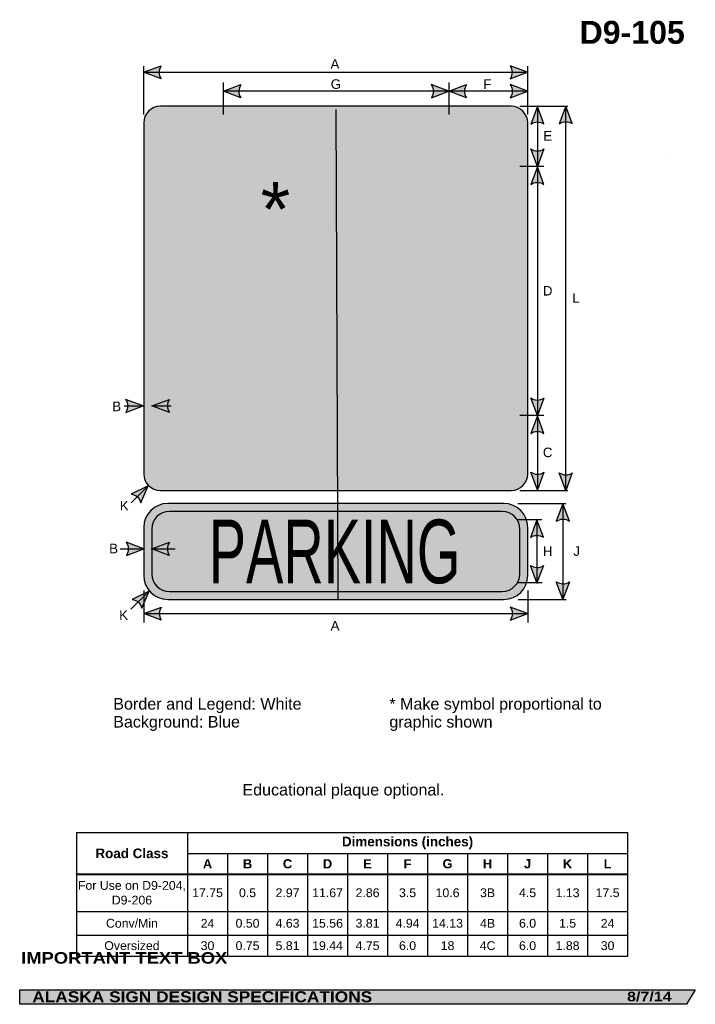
# Model space of a CAD drawing. Header units: feet. Extents: x 3.7 to 45.9, y 0.2 to 61.7.
import ezdxf
from ezdxf.enums import TextEntityAlignment as Align

# ---------------------------------------------------------------- set-up
doc = ezdxf.new("R2010")
doc.units = ezdxf.units.FT
doc.header["$MEASUREMENT"] = 0
doc.layers.add('Sign', color=7, linetype='Continuous')
doc.styles.add('ARIAL', font='arial.ttf')
doc.styles.add('ARIAL B', font='arialbd.ttf')
doc.styles.add('ARIAL BLACK B', font='ariblk.ttf')
doc.styles.add('ARIAL BLACK BI', font='ariblk.ttf')
doc.styles.add('BOOKMAN OLD STYLE B', font='BOOKOSB.TTF')
doc.styles.add('FHWA SERIES B2000EX', font='txt')

# ---------------------------------------------------------------- blocks, each defined once
blk = doc.blocks.new('*T5')
at = {"color": 0, "linetype": 'ByBlock', "lineweight": -2, "transparency": 16777216}
for p, q in [((0, 0), (34.44685505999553, 0)), ((0, 0), (0, -7.722877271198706)), ((6.946855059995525, 0), (6.946855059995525, -7.722877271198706)), ((34.44685505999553, 0), (34.44685505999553, -7.722877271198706)), ((6.946855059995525, -1.3), (34.44685505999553, -1.3)), ((9.446855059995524, -1.3), (9.446855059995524, -7.722877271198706)), ((11.94685505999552, -1.3), (11.94685505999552, -7.722877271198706)), ((14.44685505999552, -1.3), (14.44685505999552, -7.722877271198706)), ((16.94685505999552, -1.3), (16.94685505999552, -7.722877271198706)), ((19.44685505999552, -1.3), (19.44685505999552, -7.722877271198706)), ((21.94685505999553, -1.3), (21.94685505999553, -7.722877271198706)), ((24.44685505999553, -1.3), (24.44685505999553, -7.722877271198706)), ((26.94685505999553, -1.3), (26.94685505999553, -7.722877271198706)), ((29.44685505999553, -1.3), (29.44685505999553, -7.722877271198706)), ((31.94685505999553, -1.3), (31.94685505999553, -7.722877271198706)), ((0, -2.600000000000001), (34.44685505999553, -2.600000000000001)), ((0, -4.925400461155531), (34.44685505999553, -4.925400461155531)), ((0, -6.412326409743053), (34.44685505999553, -6.412326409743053)), ((0, -7.722877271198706), (34.44685505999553, -7.722877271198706))]:
    blk.add_line(p, q, dxfattribs=at)
at = {"color": 18, "transparency": 16777216, "attachment_point": 5}
for s, insert, char_height, width, style in [('Dimensions (inches)', (20.69685505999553, -0.6500000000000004), 0.6, 27.38, 'ARIAL B'), ('Road Class', (3.473427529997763, -1.3), 0.6, 6.826855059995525, 'ARIAL B'), ('A', (8.196855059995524, -1.950000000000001), 0.575, 2.379999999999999, 'ARIAL B'), ('B', (10.69685505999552, -1.950000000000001), 0.575, 2.379999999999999, 'ARIAL B'), ('C', (13.19685505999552, -1.950000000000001), 0.575, 2.379999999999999, 'ARIAL B'), ('D', (15.69685505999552, -1.950000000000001), 0.575, 2.379999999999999, 'ARIAL B'), ('E', (18.19685505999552, -1.950000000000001), 0.575, 2.379999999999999, 'ARIAL B'), ('F', (20.69685505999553, -1.950000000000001), 0.575, 2.379999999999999, 'ARIAL B'), ('G', (23.19685505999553, -1.950000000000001), 0.575, 2.379999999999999, 'ARIAL B'), ('H', (25.69685505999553, -1.950000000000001), 0.575, 2.379999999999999, 'ARIAL B'), ('J', (28.19685505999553, -1.950000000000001), 0.575, 2.379999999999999, 'ARIAL B'), ('K', (30.69685505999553, -1.950000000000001), 0.575, 2.379999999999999, 'ARIAL B'), ('L', (33.19685505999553, -1.950000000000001), 0.575, 2.379999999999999, 'ARIAL B'), ('For Use on D9-204, D9-206', (3.473427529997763, -3.762700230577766), 0.55, 6.826855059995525, 'ARIAL'), ('17.75', (8.196855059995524, -3.762700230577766), 0.55, 2.379999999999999, 'ARIAL'), ('0.5', (10.69685505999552, -3.762700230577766), 0.55, 2.379999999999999, 'ARIAL'), ('2.97', (13.19685505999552, -3.762700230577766), 0.55, 2.379999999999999, 'ARIAL'), ('11.67', (15.69685505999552, -3.762700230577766), 0.55, 2.379999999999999, 'ARIAL'), ('2.86', (18.19685505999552, -3.762700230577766), 0.55, 2.379999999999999, 'ARIAL'), ('3.5', (20.69685505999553, -3.762700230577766), 0.55, 2.379999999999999, 'ARIAL'), ('10.6', (23.19685505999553, -3.762700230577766), 0.55, 2.379999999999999, 'ARIAL'), ('3B', (25.69685505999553, -3.762700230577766), 0.55, 2.379999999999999, 'ARIAL'), ('4.5', (28.19685505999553, -3.762700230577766), 0.55, 2.379999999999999, 'ARIAL'), ('1.13', (30.69685505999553, -3.762700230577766), 0.55, 2.379999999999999, 'ARIAL'), ('17.5', (33.19685505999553, -3.762700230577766), 0.55, 2.379999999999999, 'ARIAL'), ('Conv/Min', (3.473427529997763, -5.668863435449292), 0.55, 6.826855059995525, 'ARIAL'), ('24', (8.196855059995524, -5.668863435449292), 0.55, 2.379999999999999, 'ARIAL'), ('0.50', (10.69685505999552, -5.668863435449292), 0.55, 2.379999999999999, 'ARIAL'), ('4.63', (13.19685505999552, -5.668863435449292), 0.55, 2.379999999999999, 'ARIAL'), ('15.56', (15.69685505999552, -5.668863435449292), 0.55, 2.379999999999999, 'ARIAL'), ('3.81', (18.19685505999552, -5.668863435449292), 0.55, 2.379999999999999, 'ARIAL'), ('4.94', (20.69685505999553, -5.668863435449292), 0.55, 2.379999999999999, 'ARIAL'), ('14.13', (23.19685505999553, -5.668863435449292), 0.55, 2.379999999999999, 'ARIAL'), ('4B', (25.69685505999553, -5.668863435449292), 0.55, 2.379999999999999, 'ARIAL'), ('6.0', (28.19685505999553, -5.668863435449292), 0.55, 2.379999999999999, 'ARIAL'), ('1.5', (30.69685505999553, -5.668863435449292), 0.55, 2.379999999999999, 'ARIAL'), ('24', (33.19685505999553, -5.668863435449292), 0.55, 2.379999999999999, 'ARIAL'), ('Oversized', (3.473427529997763, -7.06760184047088), 0.55, 6.826855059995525, 'ARIAL'), ('30', (8.196855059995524, -7.06760184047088), 0.55, 2.379999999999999, 'ARIAL'), ('0.75', (10.69685505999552, -7.06760184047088), 0.55, 2.379999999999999, 'ARIAL'), ('5.81', (13.19685505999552, -7.06760184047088), 0.55, 2.379999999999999, 'ARIAL'), ('19.44', (15.69685505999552, -7.06760184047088), 0.55, 2.379999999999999, 'ARIAL'), ('4.75', (18.19685505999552, -7.06760184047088), 0.55, 2.379999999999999, 'ARIAL'), ('6.0', (20.69685505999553, -7.06760184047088), 0.55, 2.379999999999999, 'ARIAL'), ('18', (23.19685505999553, -7.06760184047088), 0.55, 2.379999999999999, 'ARIAL'), ('4C', (25.69685505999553, -7.06760184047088), 0.55, 2.379999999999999, 'ARIAL'), ('6.0', (28.19685505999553, -7.06760184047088), 0.55, 2.379999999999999, 'ARIAL'), ('1.88', (30.69685505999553, -7.06760184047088), 0.55, 2.379999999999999, 'ARIAL'), ('30', (33.19685505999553, -7.06760184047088), 0.55, 2.379999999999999, 'ARIAL')]:
    blk.add_mtext(s, dxfattribs=dict(at, insert=insert, char_height=char_height, width=width, style=style))

msp = doc.modelspace()

# ---------------------------------------------------------------- hatches: boundary and pattern name
h = msp.add_hatch(color=256)
h.dxf.hatch_style = 1
edge = h.paths.add_edge_path()
edge.add_line((12.53441702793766, 57.98690234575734), (11.44589523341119, 58.3983669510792))
edge.add_line((11.44589523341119, 58.3983669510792), (12.54444955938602, 58.80481348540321))
edge.add_arc((13.14138099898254, 58.38847440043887), 0.7277811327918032, 145.105556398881, 213.4889293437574)
h = msp.add_hatch(color=256)
h.dxf.hatch_style = 1
edge = h.paths.add_edge_path()
edge.add_line((34.35055481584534, 57.98690234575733), (35.43907661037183, 58.3983669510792))
edge.add_line((35.43907661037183, 58.3983669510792), (34.34052228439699, 58.80481348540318))
edge.add_arc((33.74359084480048, 58.38847440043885), 0.7277811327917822, -33.48892934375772, 34.894443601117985, ccw=False)
h = msp.add_hatch(color=256)
h.dxf.hatch_style = 1
edge = h.paths.add_edge_path()
edge.add_line((17.51754202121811, 56.80461068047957), (16.42902022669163, 57.21607528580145))
edge.add_line((16.42902022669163, 57.21607528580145), (17.52757455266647, 57.62252182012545))
edge.add_arc((18.124505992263, 57.20618273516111), 0.727781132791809, 145.1055563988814, 213.4889293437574)
h = msp.add_hatch(color=256)
h.dxf.hatch_style = 1
edge = h.paths.add_edge_path()
edge.add_line((29.43003395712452, 56.80461068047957), (30.518555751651, 57.21607528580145))
edge.add_line((30.518555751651, 57.21607528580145), (29.42000142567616, 57.62252182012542))
edge.add_arc((28.82306998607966, 57.20618273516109), 0.7277811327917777, -33.48892934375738, 34.89444360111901, ccw=False)
h = msp.add_hatch(color=256)
h.dxf.hatch_style = 1
edge = h.paths.add_edge_path()
edge.add_line((31.61525032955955, 56.80461068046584), (30.52672853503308, 57.2160752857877))
edge.add_line((30.52672853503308, 57.2160752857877), (31.62528286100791, 57.62252182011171))
edge.add_arc((32.22221430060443, 57.20618273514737), 0.7277811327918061, 145.1055563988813, 213.4889293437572)
h = msp.add_hatch(color=256)
h.dxf.hatch_style = 1
edge = h.paths.add_edge_path()
edge.add_line((34.35967706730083, 56.80461068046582), (35.44819886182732, 57.2160752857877))
edge.add_line((35.44819886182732, 57.2160752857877), (34.34964453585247, 57.62252182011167))
edge.add_arc((33.75271309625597, 57.20618273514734), 0.7277811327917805, -33.48892934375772, 34.89444360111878, ccw=False)
h = msp.add_hatch(color=256)
h.dxf.hatch_style = 1
edge = h.paths.add_edge_path()
edge.add_line((36.45893334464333, 55.17031836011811), (36.04855574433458, 56.25925042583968))
edge.add_line((36.04855574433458, 56.25925042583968), (35.64101259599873, 55.16110245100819))
edge.add_arc((36.05675548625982, 54.56375562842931), 0.7277811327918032, 56.4538654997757, 124.83723844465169, ccw=False)
h = msp.add_hatch(color=256)
h.dxf.hatch_style = 1
edge = h.paths.add_edge_path()
edge.add_line((38.23053334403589, 55.18838673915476), (37.82015574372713, 56.27731880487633))
edge.add_line((37.82015574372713, 56.27731880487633), (37.41261259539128, 55.17917083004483))
edge.add_arc((37.82835548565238, 54.58182400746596), 0.7277811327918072, 56.4538654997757, 124.83723844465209, ccw=False)
h = msp.add_hatch(color=256)
h.dxf.hatch_style = 1
edge = h.paths.add_edge_path()
edge.add_line((36.45893334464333, 53.60257898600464), (36.04855574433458, 52.51364692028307))
edge.add_line((36.04855574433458, 52.51364692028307), (35.64101259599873, 53.61179489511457))
edge.add_arc((36.05675548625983, 54.20914171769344), 0.7277811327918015, 235.1627615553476, 303.5461345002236)
h = msp.add_hatch(color=256)
h.dxf.hatch_style = 1
edge = h.paths.add_edge_path()
edge.add_line((36.45893334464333, 51.39156836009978), (36.04855574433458, 52.48050042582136))
edge.add_line((36.04855574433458, 52.48050042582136), (35.64101259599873, 51.38235245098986))
edge.add_arc((36.05675548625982, 50.78500562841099), 0.7277811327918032, 56.4538654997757, 124.83723844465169, ccw=False)
h = msp.add_hatch(color=256)
h.dxf.hatch_style = 1
edge = h.paths.add_edge_path()
edge.add_line((10.33061988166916, 37.14384899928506), (11.41914167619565, 37.55531360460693))
edge.add_line((11.41914167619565, 37.55531360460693), (10.3205873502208, 37.96176013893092))
edge.add_arc((9.723655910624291, 37.54542105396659), 0.7277811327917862, -33.488929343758, 34.894443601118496, ccw=False)
at = {"true_color": 0xffffff}
h = msp.add_hatch(color=7, dxfattribs=at)
h.dxf.hatch_style = 1
edge = h.paths.add_edge_path()
edge.add_line((13.05406542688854, 37.14384899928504), (11.96554363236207, 37.5553136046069))
edge.add_line((11.96554363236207, 37.5553136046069), (13.0640979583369, 37.96176013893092))
edge.add_arc((13.66102939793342, 37.54542105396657), 0.7277811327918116, 145.1055563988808, 213.4889293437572)
h = msp.add_hatch(color=256)
h.dxf.hatch_style = 1
edge = h.paths.add_edge_path()
edge.add_line((36.45893984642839, 38.04052168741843), (36.04856224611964, 36.95158962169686))
edge.add_line((36.04856224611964, 36.95158962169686), (35.64101909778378, 38.04973759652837))
edge.add_arc((36.05676198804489, 38.64708441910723), 0.7277811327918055, 235.1627615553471, 303.5461345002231)
h = msp.add_hatch(color=256)
h.dxf.hatch_style = 1
edge = h.paths.add_edge_path()
edge.add_line((36.45893984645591, 35.83563087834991), (36.04856224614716, 36.92456294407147))
edge.add_line((36.04856224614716, 36.92456294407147), (35.64101909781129, 35.82641496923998))
edge.add_arc((36.0567619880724, 35.2290681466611), 0.727781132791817, 56.453865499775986, 124.8372384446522, ccw=False)
h = msp.add_hatch(color=256)
h.dxf.hatch_style = 1
edge = h.paths.add_edge_path()
edge.add_line((36.45893984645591, 33.40802170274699), (36.04856224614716, 32.31908963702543))
edge.add_line((36.04856224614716, 32.31908963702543), (35.64101909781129, 33.41723761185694))
edge.add_arc((36.05676198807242, 34.0145844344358), 0.7277811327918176, 235.1627615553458, 303.546134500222)
h = msp.add_hatch(color=256)
h.dxf.hatch_style = 1
edge = h.paths.add_edge_path()
edge.add_line((38.23053334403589, 33.3662508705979), (37.82015574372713, 32.27731880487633))
edge.add_line((37.82015574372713, 32.27731880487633), (37.41261259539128, 33.37546677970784))
edge.add_arc((37.8283554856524, 33.9728136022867), 0.7277811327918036, 235.1627615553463, 303.5461345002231)
h = msp.add_hatch(color=256)
h.dxf.hatch_style = 1
edge = h.paths.add_edge_path()
edge.add_line((11.26861065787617, 31.49278823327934), (11.71914167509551, 32.56573027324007))
edge.add_line((11.71914167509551, 32.56573027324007), (10.66826167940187, 32.04836036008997))
edge.add_arc((10.55955878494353, 31.32874306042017), 0.7277811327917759, 13.026667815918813, 81.41004076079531, ccw=False)
h = msp.add_hatch(color=256)
h.dxf.hatch_style = 1
edge = h.paths.add_edge_path()
edge.add_line((38.0534370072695, 30.3541352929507), (37.64305940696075, 31.44306735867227))
edge.add_line((37.64305940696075, 31.44306735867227), (37.23551625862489, 30.34491938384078))
edge.add_arc((37.65125914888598, 29.7475725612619), 0.727781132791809, 56.45386549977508, 124.83723844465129, ccw=False)
h = msp.add_hatch(color=256)
h.dxf.hatch_style = 1
edge = h.paths.add_edge_path()
edge.add_line((36.42919717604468, 29.34470363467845), (36.01881957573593, 30.43363570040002))
edge.add_line((36.01881957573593, 30.43363570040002), (35.61127642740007, 29.33548772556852))
edge.add_arc((36.02701931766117, 28.73814090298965), 0.7277811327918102, 56.453865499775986, 124.83723844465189, ccw=False)
h = msp.add_hatch(color=256)
h.dxf.hatch_style = 1
edge = h.paths.add_edge_path()
edge.add_line((10.36550183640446, 28.21519768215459), (11.45402363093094, 28.62666228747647))
edge.add_line((11.45402363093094, 28.62666228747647), (10.3554693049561, 29.03310882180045))
edge.add_arc((9.758537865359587, 28.61676973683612), 0.7277811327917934, -33.48892934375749, 34.89444360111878, ccw=False)
h = msp.add_hatch(color=7, dxfattribs=at)
h.dxf.hatch_style = 1
edge = h.paths.add_edge_path()
edge.add_line((13.04936404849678, 28.21519768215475), (11.9608422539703, 28.62666228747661))
edge.add_line((11.9608422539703, 28.62666228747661), (13.05939657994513, 29.03310882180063))
edge.add_arc((13.65632801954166, 28.61676973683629), 0.7277811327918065, 145.1055563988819, 213.4889293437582)
h = msp.add_hatch(color=256)
h.dxf.hatch_style = 1
edge = h.paths.add_edge_path()
edge.add_line((36.42919717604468, 27.5798594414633), (36.01881957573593, 26.49092737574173))
edge.add_line((36.01881957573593, 26.49092737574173), (35.61127642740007, 27.58907535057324))
edge.add_arc((36.02701931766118, 28.18642217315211), 0.7277811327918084, 235.1627615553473, 303.5461345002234)
h = msp.add_hatch(color=256)
h.dxf.hatch_style = 1
edge = h.paths.add_edge_path()
edge.add_line((38.0534370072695, 26.55902610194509), (37.64305940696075, 25.47009403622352))
edge.add_line((37.64305940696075, 25.47009403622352), (37.23551625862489, 26.56824201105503))
edge.add_arc((37.651259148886, 27.1655888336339), 0.7277811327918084, 235.1627615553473, 303.5461345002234)
h = msp.add_hatch(color=256)
h.dxf.hatch_style = 1
edge = h.paths.add_edge_path()
edge.add_line((11.33337581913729, 24.91093717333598), (11.78390683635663, 25.98387921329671))
edge.add_line((11.78390683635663, 25.98387921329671), (10.73302684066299, 25.46650930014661))
edge.add_arc((10.62432394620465, 24.74689200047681), 0.7277811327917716, 13.026667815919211, 81.41004076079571, ccw=False)
h = msp.add_hatch(color=256)
h.dxf.hatch_style = 1
edge = h.paths.add_edge_path()
edge.add_line((12.54254542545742, 24.16800443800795), (11.45402363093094, 24.57946904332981))
edge.add_line((11.45402363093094, 24.57946904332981), (12.55257795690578, 24.98591557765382))
edge.add_arc((13.14950939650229, 24.56957649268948), 0.7277811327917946, 145.1055563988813, 213.4889293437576)
h = msp.add_hatch(color=256)
h.dxf.hatch_style = 1
edge = h.paths.add_edge_path()
edge.add_line((34.35868321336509, 24.16800443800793), (35.44720500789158, 24.5794690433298))
edge.add_line((35.44720500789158, 24.5794690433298), (34.34865068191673, 24.98591557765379))
edge.add_arc((33.75171924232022, 24.56957649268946), 0.7277811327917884, -33.488929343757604, 34.894443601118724, ccw=False)
at = {"layer": 'Sign', "true_color": 0xffffff}
h = msp.add_hatch(color=7, dxfattribs=at)
edge = h.paths.add_edge_path(flags=0)
edge.add_spline(control_points=[(12.48986552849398, 56.2686923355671), (12.48986552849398, 56.2686923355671), (34.40653219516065, 56.2686923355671), (34.40653219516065, 56.2686923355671), (34.98144367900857, 56.2686923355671), (35.44819886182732, 55.80193715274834), (35.44819886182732, 55.22702566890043), (35.44819886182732, 55.22702566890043), (35.44819886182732, 33.31035900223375), (35.44819886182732, 33.31035900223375), (35.44819886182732, 32.73544751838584), (34.98144367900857, 32.26869233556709), (34.40653219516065, 32.26869233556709), (34.40653219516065, 32.26869233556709), (12.48986552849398, 32.26869233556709), (12.48986552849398, 32.26869233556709), (11.91495404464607, 32.26869233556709), (11.44819886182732, 32.73544751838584), (11.44819886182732, 33.31035900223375), (11.44819886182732, 33.31035900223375), (11.44819886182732, 55.22702566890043), (11.44819886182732, 55.22702566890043), (11.44819886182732, 55.80193715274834), (11.91495404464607, 56.2686923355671), (12.48986552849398, 56.2686923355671)], knot_values=[0, 0, 0, 0, 1, 1, 1, 2, 2, 2, 3, 3, 3, 4, 4, 4, 5, 5, 5, 6, 6, 6, 7, 7, 7, 8, 8, 8, 8], degree=3, periodic=0)
at = {"layer": 'Sign', "true_color": 0x0000dd}
h = msp.add_hatch(color=172, dxfattribs=at)
edge = h.paths.add_edge_path(flags=0)
edge.add_spline(control_points=[(12.98986552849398, 55.7686923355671), (12.98986552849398, 55.7686923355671), (33.90653219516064, 55.7686923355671), (33.90653219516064, 55.7686923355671), (34.48144367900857, 55.7686923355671), (34.94819886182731, 55.30193715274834), (34.94819886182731, 54.72702566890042), (34.94819886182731, 54.72702566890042), (34.94819886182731, 33.81035900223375), (34.94819886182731, 33.81035900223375), (34.94819886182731, 33.23544751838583), (34.48144367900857, 32.76869233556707), (33.90653219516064, 32.76869233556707), (33.90653219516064, 32.76869233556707), (12.98986552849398, 32.76869233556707), (12.98986552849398, 32.76869233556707), (12.41495404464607, 32.76869233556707), (11.94819886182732, 33.23544751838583), (11.94819886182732, 33.81035900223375), (11.94819886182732, 33.81035900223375), (11.94819886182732, 54.72702566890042), (11.94819886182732, 54.72702566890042), (11.94819886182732, 55.30193715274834), (12.41495404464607, 55.7686923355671), (12.98986552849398, 55.7686923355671)], knot_values=[0, 0, 0, 0, 1, 1, 1, 2, 2, 2, 3, 3, 3, 4, 4, 4, 5, 5, 5, 6, 6, 6, 7, 7, 7, 8, 8, 8, 8], degree=3, periodic=0)
at = {"layer": 'Sign', "true_color": 0xffffff}
h = msp.add_hatch(color=7, dxfattribs=at)
edge = h.paths.add_edge_path(flags=0)
edge.add_spline(control_points=[(12.95402363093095, 31.45816239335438), (12.95402363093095, 31.45816239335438), (33.95402363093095, 31.45816239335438), (33.95402363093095, 31.45816239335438), (34.78189616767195, 31.45816239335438), (35.45402363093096, 30.78603493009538), (35.45402363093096, 29.95816239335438), (35.45402363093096, 29.95816239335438), (35.45402363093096, 26.95816239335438), (35.45402363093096, 26.95816239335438), (35.45402363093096, 26.13028985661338), (34.78189616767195, 25.45816239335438), (33.95402363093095, 25.45816239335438), (33.95402363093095, 25.45816239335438), (12.95402363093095, 25.45816239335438), (12.95402363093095, 25.45816239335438), (12.12615109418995, 25.45816239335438), (11.45402363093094, 26.13028985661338), (11.45402363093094, 26.95816239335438), (11.45402363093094, 26.95816239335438), (11.45402363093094, 29.95816239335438), (11.45402363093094, 29.95816239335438), (11.45402363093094, 30.78603493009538), (12.12615109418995, 31.45816239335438), (12.95402363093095, 31.45816239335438)], knot_values=[0, 0, 0, 0, 1, 1, 1, 2, 2, 2, 3, 3, 3, 4, 4, 4, 5, 5, 5, 6, 6, 6, 7, 7, 7, 8, 8, 8, 8], degree=3, periodic=0)
at = {"layer": 'Sign', "true_color": 0x0000dd}
h = msp.add_hatch(color=172, dxfattribs=at)
edge = h.paths.add_edge_path(flags=0)
edge.add_spline(control_points=[(13.05402363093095, 30.95816239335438), (13.05402363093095, 30.95816239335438), (33.85402363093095, 30.95816239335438), (33.85402363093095, 30.95816239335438), (34.46113015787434, 30.95816239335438), (34.95402363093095, 30.46526892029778), (34.95402363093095, 29.85816239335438), (34.95402363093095, 29.85816239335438), (34.95402363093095, 27.05816239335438), (34.95402363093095, 27.05816239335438), (34.95402363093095, 26.45105586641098), (34.46113015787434, 25.95816239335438), (33.85402363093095, 25.95816239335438), (33.85402363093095, 25.95816239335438), (13.05402363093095, 25.95816239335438), (13.05402363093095, 25.95816239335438), (12.44691710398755, 25.95816239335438), (11.95402363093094, 26.45105586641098), (11.95402363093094, 27.05816239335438), (11.95402363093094, 27.05816239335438), (11.95402363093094, 29.85816239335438), (11.95402363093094, 29.85816239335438), (11.95402363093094, 30.46526892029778), (12.44691710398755, 30.95816239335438), (13.05402363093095, 30.95816239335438)], knot_values=[0, 0, 0, 0, 1, 1, 1, 2, 2, 2, 3, 3, 3, 4, 4, 4, 5, 5, 5, 6, 6, 6, 7, 7, 7, 8, 8, 8, 8], degree=3, periodic=0)
at = {"layer": 'Sign', "true_color": 0x000000}
msp.add_hatch(color=18, dxfattribs=at).paths.add_polyline_path([(3.699686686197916, 1.066867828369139), (45.92097727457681, 1.066867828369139), (45.37503178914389, 0.1671574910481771), (3.701084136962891, 0.1671574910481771)], flags=0)

# ---------------------------------------------------------------- linework, layer by layer
for p, q in [((7.241611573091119, 10.89570395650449), (41.68846663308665, 10.89570395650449)), ((7.241611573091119, 8.324773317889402), (41.68846663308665, 8.324773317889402)), ((7.241611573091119, 8.266634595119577), (7.241611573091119, 8.324773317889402)), ((7.241611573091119, 8.266634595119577), (41.68846663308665, 8.266634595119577))]:
    msp.add_line(p, q)
for points in [[(12.53441702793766, 57.98690234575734), (11.44589523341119, 58.3983669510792), (12.54444955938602, 58.80481348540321, 0.307560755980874), (12.53441702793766, 57.98690234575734, 4.141293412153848)], [(34.35055481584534, 57.98690234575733), (35.43907661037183, 58.3983669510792), (34.34052228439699, 58.80481348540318, -0.307560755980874), (34.35055481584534, 57.98690234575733, -4.141293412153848)], [(17.51754202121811, 56.80461068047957), (16.42902022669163, 57.21607528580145), (17.52757455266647, 57.62252182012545, 0.307560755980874), (17.51754202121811, 56.80461068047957, 4.141293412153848)], [(29.43003395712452, 56.80461068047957), (30.518555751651, 57.21607528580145), (29.42000142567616, 57.62252182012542, -0.307560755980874), (29.43003395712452, 56.80461068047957, -4.141293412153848)], [(31.61525032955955, 56.80461068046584), (30.52672853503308, 57.2160752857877), (31.62528286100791, 57.62252182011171, 0.307560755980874), (31.61525032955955, 56.80461068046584, 4.141293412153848)], [(34.35967706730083, 56.80461068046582), (35.44819886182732, 57.2160752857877), (34.34964453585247, 57.62252182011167, -0.307560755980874), (34.35967706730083, 56.80461068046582, -4.141293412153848)], [(36.45893334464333, 55.17031836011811), (36.04855574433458, 56.25925042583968), (35.64101259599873, 55.16110245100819, -0.307560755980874), (36.45893334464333, 55.17031836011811, -4.141293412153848)], [(38.23053334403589, 55.18838673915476), (37.82015574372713, 56.27731880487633), (37.41261259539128, 55.17917083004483, -0.307560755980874), (38.23053334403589, 55.18838673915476, -4.141293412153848)], [(36.45893334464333, 53.60257898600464), (36.04855574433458, 52.51364692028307), (35.64101259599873, 53.61179489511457, 0.307560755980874), (36.45893334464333, 53.60257898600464, 4.141293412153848)], [(36.45893334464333, 51.39156836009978), (36.04855574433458, 52.48050042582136), (35.64101259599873, 51.38235245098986, -0.307560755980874), (36.45893334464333, 51.39156836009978, -4.141293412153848)], [(10.33061988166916, 37.14384899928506), (11.41914167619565, 37.55531360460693), (10.3205873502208, 37.96176013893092, -0.307560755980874), (10.33061988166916, 37.14384899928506, -4.141293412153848)], [(36.45893984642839, 38.04052168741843), (36.04856224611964, 36.95158962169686), (35.64101909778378, 38.04973759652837, 0.307560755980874), (36.45893984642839, 38.04052168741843, 4.141293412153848)], [(36.45893984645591, 35.83563087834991), (36.04856224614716, 36.92456294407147), (35.64101909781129, 35.82641496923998, -0.307560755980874), (36.45893984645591, 35.83563087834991, -4.141293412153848)], [(36.45893984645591, 33.40802170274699), (36.04856224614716, 32.31908963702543), (35.64101909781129, 33.41723761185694, 0.307560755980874), (36.45893984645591, 33.40802170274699, 4.141293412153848)], [(38.23053334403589, 33.3662508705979), (37.82015574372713, 32.27731880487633), (37.41261259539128, 33.37546677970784, 0.307560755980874), (38.23053334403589, 33.3662508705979, 4.141293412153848)], [(11.26861065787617, 31.49278823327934), (11.71914167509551, 32.56573027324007), (10.66826167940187, 32.04836036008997, -0.307560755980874), (11.26861065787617, 31.49278823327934, -4.141293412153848)], [(38.0534370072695, 30.3541352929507), (37.64305940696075, 31.44306735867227), (37.23551625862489, 30.34491938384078, -0.307560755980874), (38.0534370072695, 30.3541352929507, -4.141293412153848)], [(36.42919717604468, 29.34470363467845), (36.01881957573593, 30.43363570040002), (35.61127642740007, 29.33548772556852, -0.307560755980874), (36.42919717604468, 29.34470363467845, -4.141293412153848)], [(10.36550183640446, 28.21519768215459), (11.45402363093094, 28.62666228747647), (10.3554693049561, 29.03310882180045, -0.307560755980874), (10.36550183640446, 28.21519768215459, -4.141293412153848)], [(36.42919717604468, 27.5798594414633), (36.01881957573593, 26.49092737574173), (35.61127642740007, 27.58907535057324, 0.307560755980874), (36.42919717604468, 27.5798594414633, 4.141293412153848)], [(38.0534370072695, 26.55902610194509), (37.64305940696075, 25.47009403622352), (37.23551625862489, 26.56824201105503, 0.307560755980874), (38.0534370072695, 26.55902610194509, 4.141293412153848)], [(11.33337581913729, 24.91093717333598), (11.78390683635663, 25.98387921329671), (10.73302684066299, 25.46650930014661, -0.307560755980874), (11.33337581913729, 24.91093717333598, -4.141293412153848)], [(12.54254542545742, 24.16800443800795), (11.45402363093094, 24.57946904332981), (12.55257795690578, 24.98591557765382, 0.307560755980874), (12.54254542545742, 24.16800443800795, 4.141293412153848)], [(34.35868321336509, 24.16800443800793), (35.44720500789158, 24.5794690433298), (34.34865068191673, 24.98591557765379, -0.307560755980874), (34.35868321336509, 24.16800443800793, -4.141293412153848)]]:
    msp.add_lwpolyline(points, format="xyb")
at = {"color": 7, "true_color": 0xffffff}
for points in [[(13.05406542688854, 37.14384899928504), (11.96554363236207, 37.5553136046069), (13.0640979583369, 37.96176013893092, 0.307560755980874), (13.05406542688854, 37.14384899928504, 4.141293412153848)], [(13.04936404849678, 28.21519768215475), (11.9608422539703, 28.62666228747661), (13.05939657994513, 29.03310882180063, 0.307560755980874), (13.04936404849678, 28.21519768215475, 4.141293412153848)]]:
    msp.add_lwpolyline(points, format="xyb", dxfattribs=at)
at = {"layer": 'Sign', "color": 18, "lineweight": -3, "true_color": 0x000000}
for p, q in [((11.44819886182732, 55.76737086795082), (11.44819886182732, 58.76737086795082)), ((35.44819886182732, 55.76737086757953), (35.44819886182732, 58.76737086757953)), ((11.43907661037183, 58.3983669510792), (35.43907661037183, 58.3983669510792)), ((30.51980575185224, 57.21607528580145), (16.38980575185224, 57.21607528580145)), ((16.42220160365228, 57.7642458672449), (16.42220160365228, 55.7642458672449)), ((30.518555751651, 57.7642458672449), (30.518555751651, 55.7642458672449)), ((35.45990991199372, 57.2160752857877), (30.51990991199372, 57.2160752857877)), ((23.44819886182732, 56.07422856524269), (23.58702977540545, 25.49101420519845)), ((34.94830832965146, 56.28377711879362), (37.94830832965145, 56.28377711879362)), ((36.04855574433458, 56.3150271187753), (36.04855574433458, 52.5050271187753)), ((37.82015574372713, 32.27731880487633), (37.82015574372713, 56.27731880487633)), ((36.44830832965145, 52.51364692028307), (34.94830832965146, 52.51364692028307)), ((36.04856224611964, 52.51158962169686), (36.04856224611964, 36.95158962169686)), ((10.21914167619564, 37.55531360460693), (11.41914167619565, 37.55531360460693)), ((36.44830833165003, 36.95114694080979), (34.94830833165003, 36.95114694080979)), ((36.04856224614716, 36.94908963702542), (36.04856224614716, 32.31908963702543)), ((11.71914167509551, 32.56573027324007), (10.65664168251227, 31.50323028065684)), ((34.94830833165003, 32.26869233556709), (37.94830833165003, 32.26869233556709)), ((34.83913207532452, 31.45816239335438), (37.83913207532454, 31.45816239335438)), ((37.64305940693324, 31.47009403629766), (37.64305940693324, 25.47009403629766)), ((36.33913207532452, 30.43363570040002), (34.83913207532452, 30.43363570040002)), ((36.01881957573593, 30.45816239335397), (36.01881957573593, 26.45816239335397)), ((9.988282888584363, 28.62666228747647), (11.48828288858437, 28.62666228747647)), ((36.34434040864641, 26.49092737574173), (34.84434040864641, 26.49092737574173)), ((10.65398527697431, 24.85395765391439), (11.78390683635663, 25.98387921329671)), ((11.45402363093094, 26.01176070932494), (11.45402363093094, 24.01176070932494)), ((35.45402363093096, 26.01176070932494), (35.45402363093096, 24.01176070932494)), ((34.84434040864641, 25.45816239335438), (37.8443404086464, 25.45816239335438)), ((11.44720500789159, 24.57946904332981), (35.44720500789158, 24.57946904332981))]:
    msp.add_line(p, q, dxfattribs=at)
at = {"layer": 'Sign'}
msp.add_line((44.37549209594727, 53.28188578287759), (44.37549209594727, 53.28188578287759), dxfattribs=at)
at = {"layer": 'Sign', "color": 250, "lineweight": -3, "true_color": 0x1f1a17}
msp.add_line((44.37549209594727, 53.28188578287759), (44.37549209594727, 53.28188578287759), dxfattribs=at)
at = {"layer": 'Sign', "color": 7, "lineweight": -3, "true_color": 0xffffff}
for p, q in [((11.95872500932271, 37.5553136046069), (13.1587250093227, 37.5553136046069)), ((11.91536621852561, 28.62666228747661), (13.41536621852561, 28.62666228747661))]:
    msp.add_line(p, q, dxfattribs=at)
at = {"layer": 'Sign', "color": 250, "lineweight": -3, "true_color": 0x1f1a17}
msp.add_lwpolyline([(3.699686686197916, 1.066867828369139), (45.92097727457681, 1.066867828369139), (45.37503178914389, 0.1671574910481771), (3.701084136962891, 0.1671574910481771)], close=True, dxfattribs=at)
at = {"layer": 'Sign', "color": 18, "lineweight": -3, "true_color": 0x000000}
for points in [[(12.48986552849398, 56.2686923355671), (12.48986552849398, 56.2686923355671), (34.40653219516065, 56.2686923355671), (34.40653219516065, 56.2686923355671), (34.98144367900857, 56.2686923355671), (35.44819886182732, 55.80193715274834), (35.44819886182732, 55.22702566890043), (35.44819886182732, 55.22702566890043), (35.44819886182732, 33.31035900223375), (35.44819886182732, 33.31035900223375), (35.44819886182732, 32.73544751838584), (34.98144367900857, 32.26869233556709), (34.40653219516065, 32.26869233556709), (34.40653219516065, 32.26869233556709), (12.48986552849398, 32.26869233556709), (12.48986552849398, 32.26869233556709), (11.91495404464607, 32.26869233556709), (11.44819886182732, 32.73544751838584), (11.44819886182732, 33.31035900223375), (11.44819886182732, 33.31035900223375), (11.44819886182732, 55.22702566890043), (11.44819886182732, 55.22702566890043), (11.44819886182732, 55.80193715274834), (11.91495404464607, 56.2686923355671), (12.48986552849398, 56.2686923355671)], [(12.95402363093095, 31.45816239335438), (12.95402363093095, 31.45816239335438), (33.95402363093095, 31.45816239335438), (33.95402363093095, 31.45816239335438), (34.78189616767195, 31.45816239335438), (35.45402363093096, 30.78603493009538), (35.45402363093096, 29.95816239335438), (35.45402363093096, 29.95816239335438), (35.45402363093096, 26.95816239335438), (35.45402363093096, 26.95816239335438), (35.45402363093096, 26.13028985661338), (34.78189616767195, 25.45816239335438), (33.95402363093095, 25.45816239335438), (33.95402363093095, 25.45816239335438), (12.95402363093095, 25.45816239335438), (12.95402363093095, 25.45816239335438), (12.12615109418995, 25.45816239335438), (11.45402363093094, 26.13028985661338), (11.45402363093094, 26.95816239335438), (11.45402363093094, 26.95816239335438), (11.45402363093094, 29.95816239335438), (11.45402363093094, 29.95816239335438), (11.45402363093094, 30.78603493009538), (12.12615109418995, 31.45816239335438), (12.95402363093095, 31.45816239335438)]]:
    msp.add_open_spline(points, degree=3, knots=[0, 0, 0, 0, 1, 1, 1, 2, 2, 2, 3, 3, 3, 4, 4, 4, 5, 5, 5, 6, 6, 6, 7, 7, 7, 8, 8, 8, 8], dxfattribs=at)
at = {"layer": 'Sign', "color": 172, "lineweight": -3, "true_color": 0x0000dd}
msp.add_open_spline([(13.05402363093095, 30.95816239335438), (13.05402363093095, 30.95816239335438), (33.85402363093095, 30.95816239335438), (33.85402363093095, 30.95816239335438), (34.46113015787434, 30.95816239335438), (34.95402363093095, 30.46526892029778), (34.95402363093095, 29.85816239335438), (34.95402363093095, 29.85816239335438), (34.95402363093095, 27.05816239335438), (34.95402363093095, 27.05816239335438), (34.95402363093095, 26.45105586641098), (34.46113015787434, 25.95816239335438), (33.85402363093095, 25.95816239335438), (33.85402363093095, 25.95816239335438), (13.05402363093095, 25.95816239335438), (13.05402363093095, 25.95816239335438), (12.44691710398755, 25.95816239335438), (11.95402363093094, 26.45105586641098), (11.95402363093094, 27.05816239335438), (11.95402363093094, 27.05816239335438), (11.95402363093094, 29.85816239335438), (11.95402363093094, 29.85816239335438), (11.95402363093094, 30.46526892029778), (12.44691710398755, 30.95816239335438), (13.05402363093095, 30.95816239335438)], degree=3, knots=[0, 0, 0, 0, 1, 1, 1, 2, 2, 2, 3, 3, 3, 4, 4, 4, 5, 5, 5, 6, 6, 6, 7, 7, 7, 8, 8, 8, 8], dxfattribs=at)

# ---------------------------------------------------------------- block references
msp.add_blockref('*T5', (7.241611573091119, 10.89570395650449))

# ---------------------------------------------------------------- texts
at = {"layer": 'Sign', "color": 18, "true_color": 0x000000}
for s, height, style, p, p2 in [('D9-105', 1.436099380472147, 'ARIAL B', (38.68606913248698, 60.17263982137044), (45.26606881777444, 60.17263982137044)), ('A', 0.5978938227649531, 'ARIAL', (23.1203591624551, 58.6160141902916), (23.67869247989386, 58.6160141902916)), ('G', 0.5981795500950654, 'ARIAL', (23.13608830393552, 57.35872252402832), (23.78608831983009, 57.35872252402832)), ('F', 0.5956967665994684, 'ARIAL', (32.67119246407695, 57.35872252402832), (33.17952578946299, 57.35872252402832)), ('E', 0.599206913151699, 'ARIAL', (36.41484537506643, 54.12669378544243), (36.97317869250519, 54.12669378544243)), ('D', 0.5947261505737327, 'ARIAL', (36.39401204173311, 44.44825628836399), (36.99401202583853, 44.44825628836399)), ('L', 0.600643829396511, 'ARIAL', (38.22946125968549, 43.99398547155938), (38.69612791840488, 43.99398547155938)), ('B', 0.5992069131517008, 'ARIAL', (9.480470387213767, 37.22018086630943), (10.03880370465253, 37.22018086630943)), ('C', 0.5947261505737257, 'ARIAL', (36.39401204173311, 34.3507563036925), (36.99401202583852, 34.3507563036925)), ('K', 0.5992069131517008, 'ARIAL', (9.956512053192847, 31.02018086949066), (10.51484537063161, 31.02018086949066)), ('B', 0.5992069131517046, 'ARIAL', (9.289845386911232, 28.34333545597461), (9.848178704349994, 28.34333545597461)), ('H', 0.5947261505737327, 'ARIAL', (36.39401204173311, 28.17482906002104), (36.99401202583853, 28.17482906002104)), ('J', 0.5965169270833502, 'ARIAL', (38.29817870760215, 28.18676070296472), (38.71484537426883, 28.18676070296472)), ('K', 0.5992069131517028, 'ARIAL', (9.914845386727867, 24.18684753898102), (10.47317870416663, 24.18684753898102)), ('A', 0.5978938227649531, 'ARIAL', (23.12848755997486, 23.52018087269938), (23.68682087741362, 23.52018087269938)), ('Border and Legend: White', 0.721687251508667, 'ARIAL', (9.544745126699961, 18.57959582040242), (21.31474546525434, 18.57959582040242)), ('* Make symbol proportional to', 0.7180651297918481, 'ARIAL', (26.80362319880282, 18.57959582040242), (40.07362353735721, 18.57959582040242)), ('Background: Blue', 0.7181740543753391, 'ARIAL', (9.544745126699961, 17.45959582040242), (17.46474508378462, 17.45959582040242)), ('graphic shown', 0.716015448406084, 'ARIAL', (26.80362319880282, 17.45959582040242), (33.25362320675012, 17.45959582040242)), ('Educational plaque optional.', 0.7189290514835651, 'ARIAL', (17.61882859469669, 13.21399078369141), (30.23882873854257, 13.21399078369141))]:
    msp.add_text(s, height=height, dxfattribs=dict(at, style=style)).set_placement(p, p2, align=Align.ALIGNED)
at = {"layer": 'Sign', "color": 7, "true_color": 0xffffff}
for s, height, style, p, p2 in [('P', 15.54929702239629, 'BOOKMAN OLD STYLE B', (15.49489513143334, 36.94274572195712), (30.56489482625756, 36.94274572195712)), ('PARKING', 3.976300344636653, 'FHWA SERIES B2000EX', (15.51491334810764, 26.4710107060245), (31.23949633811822, 26.4710107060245)), ('IMPORTANT TEXT BOX', 0.7246173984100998, 'ARIAL BLACK B', (3.792970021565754, 2.704457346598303), (16.67297013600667, 2.704457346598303)), ('ALASKA SIGN DESIGN SPECIFICATIONS', 0.685178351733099, 'ARIAL BLACK BI', (4.485322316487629, 0.2952208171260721), (25.72865549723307, 0.2952208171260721)), ('8/7/14', 0.5939693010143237, 'ARIAL BLACK BI', (41.65389251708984, 0.3588346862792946), (44.44222589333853, 0.3588346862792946))]:
    msp.add_text(s, height=height, dxfattribs=dict(at, style=style)).set_placement(p, p2, align=Align.ALIGNED)
at = {"layer": 'Sign', "color": 172, "true_color": 0x0000dd, "style": 'ARIAL'}
msp.add_text('*', height=3.407483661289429, dxfattribs=at).set_placement((18.75682368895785, 48.13871256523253), (20.60932333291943, 48.13871256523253), align=Align.ALIGNED)

doc.saveas('drawing.dxf')
